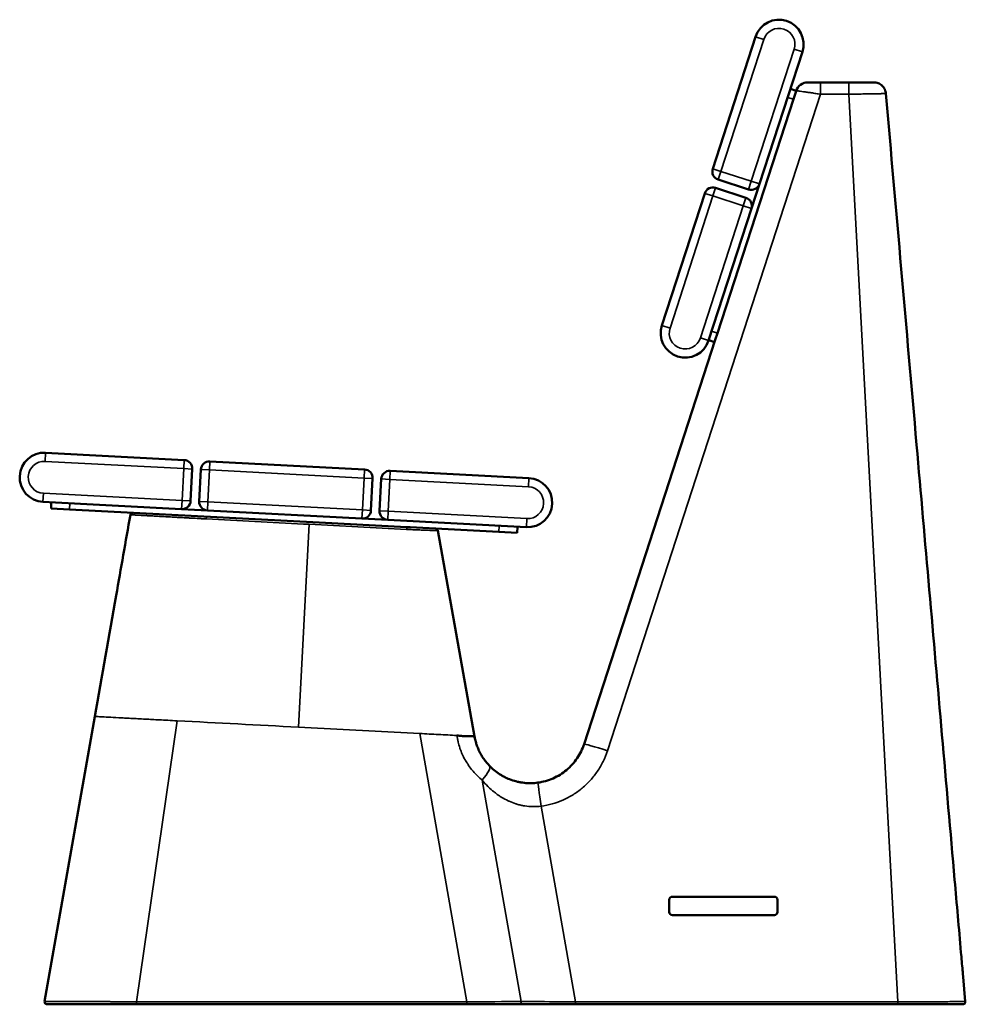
# Model space of a CAD drawing. Header units: millimetres. Extents: x 1176 to 5772, y 1530 to 3651.
# Tile 6 of 6: x 5002 to 5772, y 1530 to 2331. Entities that reach past the tile are written whole.
import ezdxf

# ---------------------------------------------------------------- set-up
doc = ezdxf.new("R2010")
doc.units = ezdxf.units.MM
doc.layers.add('Visibile (ISO)', color=7, linetype='Continuous', lineweight=50)
doc.layers.add('Visibile sottile (ISO)', color=7, linetype='Continuous', lineweight=35)

msp = doc.modelspace()

# ---------------------------------------------------------------- linework, layer by layer
at = {"layer": 'Visibile (ISO)'}
for p, q in [((5566.33, 2209.76), (5601.25, 2317.23)), ((5639.29, 2304.86), (5604.37, 2197.4)), ((5629.53, 2274.84), (5634.29, 2273.29)), ((5643.76, 2280.07), (5654.16, 2280.07)), ((5654.16, 2280.07), (5677.03, 2280.07)), ((5677.03, 2280.07), (5697.33, 2280.07)), ((5632.03, 2266.32), (5634.13, 2272.79)), ((5634.13, 2272.79), (5634.25, 2273.16)), ((5634.25, 2273.16), (5634.29, 2273.29)), ((5570.22, 2076.11), (5632.03, 2266.32)), ((5595.55, 2192.9), (5570.82, 2200.94)), ((5597.88, 2177.42), (5604.37, 2197.4)), ((5524.92, 2082.31), (5559.84, 2189.78)), ((5568.66, 2194.28), (5593.39, 2186.24)), ((5597.88, 2177.42), (5562.96, 2069.95)), ((5568.4, 2070.5), (5570.22, 2076.11)), ((5461.59, 1741.78), (5568.4, 2070.5)), ((5567.85, 2068.81), (5563.1, 2070.36)), ((5023.26, 1978.76), (5136.11, 1972.85)), ((5157.08, 1971.75), (5282.91, 1965.16)), ((5142.73, 1965.49), (5141.37, 1939.53)), ((5148.36, 1939.16), (5149.72, 1965.13)), ((5303.88, 1964.06), (5416.72, 1958.14)), ((5289.53, 1957.8), (5288.17, 1931.84)), ((5295.16, 1931.47), (5296.52, 1957.43)), ((5134.02, 1932.9), (5021.17, 1938.82)), ((5027.71, 1933.47), (5027.98, 1938.46)), ((5027.71, 1933.47), (5042.69, 1932.68)), ((5042.69, 1932.68), (5245.97, 1922.03)), ((5134.02, 1932.9), (5154.99, 1931.81)), ((5280.81, 1925.21), (5154.99, 1931.81)), ((5280.81, 1925.21), (5301.78, 1924.11)), ((5414.63, 1918.2), (5301.78, 1924.11)), ((5245.97, 1922.03), (5317.29, 1918.29)), ((5317.29, 1918.29), (5319.96, 1918.15)), ((5319.96, 1918.15), (5392.21, 1914.37)), ((5342.57, 1915.42), (5372.43, 1748.01)), ((5392.21, 1914.37), (5407.19, 1913.58)), ((5407.45, 1918.57), (5407.19, 1913.58)), ((5022.52, 1532.41), (5063.39, 1764.21)), ((5372.43, 1748.01), (5372.43, 1748.01)), ((5531, 1615.12), (5531, 1605.13)), ((5616.5, 1617.62), (5533.5, 1617.62)), ((5619, 1605.13), (5619, 1615.12)), ((5531, 1605.13), (5531, 1605.09)), ((5533.5, 1602.63), (5616.5, 1602.63)), ((5533.5, 1602.59), (5616.5, 1602.59)), ((5619, 1605.13), (5619, 1605.09)), ((5770.15, 1552.4), (5771.92, 1532.24)), ((5097.41, 1530.07), (5024.49, 1530.07)), ((5366.29, 1530.07), (5097.41, 1530.07)), ((5409.61, 1530.07), (5366.29, 1530.07)), ((5454.7, 1530.07), (5409.61, 1530.07)), ((5717.01, 1530.07), (5454.7, 1530.07)), ((5769.92, 1530.07), (5717.01, 1530.07))]:
    msp.add_line(p, q, dxfattribs=at)
for centre, radius, start, end in [((5620.27, 2311.04), 20, 342, 162), ((5643.76, 2270.07), 10, 90, 162), ((5572.99, 2207.59), 7, 162, 252), ((5597.71, 2199.56), 7, 252, 342), ((5566.5, 2187.62), 7, 72, 162), ((5591.23, 2179.59), 7, 342, 72), ((5543.94, 2076.13), 20, 162, 342), ((5022.22, 1958.79), 20, 87, 267), ((5135.74, 1965.86), 7, 357, 87), ((5156.71, 1964.76), 7, 87, 177), ((5282.54, 1958.17), 7, 357, 87), ((5303.51, 1957.07), 7, 87, 177), ((5415.68, 1938.17), 20, 267, 87), ((5134.38, 1939.89), 7, 267, 357), ((5155.35, 1938.8), 7, 177, 267), ((5281.18, 1932.2), 7, 267, 357), ((5302.15, 1931.1), 7, 177, 267), ((5094.3, 1927.98), 2, 87, 170), ((5024.49, 1532.07), 2, 170, 270)]:
    msp.add_arc(centre, radius, start, end, dxfattribs=at)
for centre, major_axis, start_param, end_param in [((5533.5, 1615.12), (-2.5, 0), 4.712389, 6.283185), ((5616.5, 1615.12), (2.5, 0), 0, 1.570796), ((5533.5, 1605.13), (-2.5, 0), 0, 1.570796), ((5533.5, 1605.09), (-2.5, 0), 0, 1.570796), ((5616.5, 1605.13), (2.5, 0), 4.712389, 6.283185), ((5616.5, 1605.09), (2.5, 0), 4.712389, 6.283185)]:
    msp.add_ellipse(centre, major_axis=major_axis, ratio=0.999445, start_param=start_param, end_param=end_param, dxfattribs=at)
for points, knots in [([(5697.33, 2280.07), (5697.95, 2280.07), (5698.58, 2280.01), (5699.18, 2279.89), (5699.79, 2279.78), (5700.38, 2279.61), (5700.96, 2279.38), (5701.53, 2279.16), (5702.09, 2278.88), (5702.62, 2278.55), (5703.14, 2278.23), (5703.63, 2277.85), (5704.09, 2277.44), (5704.31, 2277.23), (5704.53, 2277.01), (5704.74, 2276.78), (5704.95, 2276.55), (5705.15, 2276.31), (5705.33, 2276.06), (5705.7, 2275.57), (5706.02, 2275.04), (5706.3, 2274.49), (5706.43, 2274.21), (5706.56, 2273.92), (5706.67, 2273.63), (5706.78, 2273.35), (5706.88, 2273.05), (5706.96, 2272.76), (5707.12, 2272.17), (5707.24, 2271.56), (5707.29, 2270.94)], [-0.00022755, -0.00022755, -0.00022755, -0.00022755, 0.00164034, 0.00164034, 0.00164034, 0.00350823, 0.00350823, 0.00350823, 0.00537613, 0.00537613, 0.00537613, 0.00724402, 0.00724402, 0.00724402, 0.00817796, 0.00817796, 0.00817796, 0.00911191, 0.00911191, 0.00911191, 0.0109798, 0.0109798, 0.0109798, 0.01191375, 0.01191375, 0.01191375, 0.0128477, 0.0128477, 0.0128477, 0.01471559, 0.01471559, 0.01471559, 0.01471559]), ([(5707.29, 2270.94), (5715.62, 2175.68), (5723.96, 2080.43), (5732.29, 1985.17), (5739.17, 1906.54), (5746.05, 1827.9), (5752.93, 1749.26), (5756.37, 1709.94), (5759.81, 1670.62), (5763.25, 1631.3), (5764.97, 1611.64), (5766.69, 1591.98), (5768.41, 1572.33), (5768.84, 1567.41), (5769.27, 1562.5), (5769.7, 1557.58), (5769.81, 1556.35), (5769.92, 1555.12), (5770.02, 1553.89), (5770.05, 1553.59), (5770.08, 1553.28), (5770.1, 1552.97), (5770.12, 1552.82), (5770.13, 1552.67), (5770.14, 1552.51), (5770.15, 1552.49), (5770.15, 1552.47), (5770.15, 1552.44), (5770.15, 1552.42), (5770.15, 1552.4), (5770.15, 1552.4)], [0.0091633, 0.0091633, 0.0091633, 0.0091633, 0.2960185, 0.2960185, 0.2960185, 0.5328334, 0.5328334, 0.5328334, 0.6512408, 0.6512408, 0.6512408, 0.7104445, 0.7104445, 0.7104445, 0.7252454, 0.7252454, 0.7252454, 0.7289456, 0.7289456, 0.7289456, 0.7298707, 0.7298707, 0.7298707, 0.7303332, 0.7303332, 0.7303332, 0.7303877, 0.7303877, 0.7303877, 0.7304422, 0.7304422, 0.7304422, 0.7304422]), ([(5063.39, 1764.21), (5069.18, 1797.04), (5074.97, 1829.86), (5084.62, 1884.57), (5088.47, 1906.45), (5092.33, 1928.32)], [0, 0, 0, 0, 10, 10, 16.664527, 16.664527, 16.664527, 16.664527]), ([(5340.71, 1917.06), (5340.71, 1917.06), (5340.71, 1917.06), (5340.71, 1917.06), (5340.71, 1917.06), (5340.72, 1917.06), (5340.73, 1917.06), (5340.75, 1917.06), (5340.76, 1917.06), (5340.8, 1917.06), (5340.83, 1917.06), (5340.9, 1917.05), (5340.95, 1917.04), (5341.11, 1917.01), (5341.21, 1916.98), (5341.5, 1916.87), (5341.69, 1916.76), (5342.02, 1916.5), (5342.17, 1916.34), (5342.43, 1915.94), (5342.53, 1915.68), (5342.57, 1915.42)], [0, 0, 0, 0, 0.0001465, 0.0001465, 0.0003906, 0.0003906, 0.0023438, 0.0023438, 0.0062502, 0.0062502, 0.0140642, 0.0140642, 0.0297008, 0.0297008, 0.0610444, 0.0610444, 0.1243144, 0.1243144, 0.1875793, 0.1875793, 0.2672429, 0.2672429, 0.2672429, 0.2672429]), ([(5358.17, 1748.76), (5358.76, 1748.65), (5359.33, 1748.57), (5361.29, 1748.35), (5362.51, 1748.31), (5364.8, 1748.2), (5365.95, 1748.2), (5367.49, 1748.16), (5367.98, 1748.15), (5368.75, 1748.14), (5369.05, 1748.14), (5369.83, 1748.14), (5370.27, 1748.1), (5370.8, 1748.07), (5370.94, 1748.07), (5371.18, 1748.06), (5371.28, 1748.06), (5371.42, 1748.06), (5371.46, 1748.06), (5371.58, 1748.06), (5371.65, 1748.05), (5371.83, 1748.05), (5371.93, 1748.05), (5372.1, 1748.04), (5372.23, 1748.02), (5372.35, 1748.03), (5372.38, 1748.04), (5372.42, 1748.03), (5372.43, 1748.01), (5372.43, 1748.01)], [0, 0, 0, 0, 0.184787, 0.184787, 0.633712, 0.633712, 1.255227, 1.255227, 1.567002, 1.567002, 1.783281, 1.783281, 2.173193, 2.173193, 2.319979, 2.319979, 2.447936, 2.447936, 2.504213, 2.504213, 2.610632, 2.610632, 2.796985, 2.796985, 2.964318, 2.964318, 3.02152, 3.02152, 3.069891, 3.069891, 3.069891, 3.069891]), ([(5372.43, 1748.01), (5372.53, 1747.45), (5372.64, 1746.89), (5372.76, 1746.34), (5373.01, 1745.14), (5373.32, 1743.96), (5373.67, 1742.79), (5373.81, 1742.31), (5373.97, 1741.82), (5374.13, 1741.34), (5374.49, 1740.25), (5374.9, 1739.18), (5375.34, 1738.13), (5375.57, 1737.6), (5375.8, 1737.07), (5376.04, 1736.55), (5376.13, 1736.36), (5376.22, 1736.17), (5376.32, 1735.97), (5376.47, 1735.65), (5376.64, 1735.32), (5376.8, 1735), (5376.92, 1734.77), (5377.03, 1734.55), (5377.15, 1734.33), (5377.44, 1733.79), (5377.74, 1733.26), (5378.04, 1732.74), (5378.66, 1731.68), (5379.31, 1730.67), (5380, 1729.68), (5380.11, 1729.52), (5380.22, 1729.37), (5380.33, 1729.21), (5381.63, 1727.4), (5383.04, 1725.7), (5384.56, 1724.12)], [0, 0, 0, 0, 0.00169359, 0.00169359, 0.00169359, 0.0053422, 0.0053422, 0.0053422, 0.00686818, 0.00686818, 0.00686818, 0.01030227, 0.01030227, 0.01030227, 0.01201932, 0.01201932, 0.01201932, 0.01265406, 0.01265406, 0.01265406, 0.01373637, 0.01373637, 0.01373637, 0.01448645, 0.01448645, 0.01448645, 0.01632381, 0.01632381, 0.01632381, 0.02001402, 0.02001402, 0.02001402, 0.02060455, 0.02060455, 0.02060455, 0.02747273, 0.02747273, 0.02747273, 0.02747273]), ([(5423.96, 1710.37), (5426.1, 1710.66), (5428.21, 1711.1), (5430.28, 1711.68), (5432.36, 1712.27), (5434.39, 1713), (5436.36, 1713.86), (5438.33, 1714.73), (5440.24, 1715.74), (5442.07, 1716.87), (5443.9, 1718.01), (5445.65, 1719.27), (5447.3, 1720.65), (5448.96, 1722.03), (5450.51, 1723.53), (5451.96, 1725.13), (5453.4, 1726.72), (5454.73, 1728.42), (5455.94, 1730.21), (5457.14, 1731.99), (5458.23, 1733.86), (5459.17, 1735.79), (5460.12, 1737.73), (5460.93, 1739.73), (5461.59, 1741.78)], [0.134501, 0.134501, 0.134501, 0.134501, 0.274768, 0.274768, 0.274768, 0.415035, 0.415035, 0.415035, 0.555302, 0.555302, 0.555302, 0.695569, 0.695569, 0.695569, 0.835836, 0.835836, 0.835836, 0.976103, 0.976103, 0.976103, 1.11637, 1.11637, 1.11637, 1.256637, 1.256637, 1.256637, 1.256637]), ([(5384.56, 1724.12), (5385.79, 1722.83), (5387.08, 1721.64), (5388.44, 1720.52), (5388.45, 1720.51), (5388.46, 1720.49), (5388.48, 1720.48), (5389.82, 1719.38), (5391.21, 1718.35), (5392.67, 1717.4), (5392.71, 1717.38), (5392.74, 1717.36), (5392.77, 1717.34), (5393.48, 1716.88), (5394.2, 1716.45), (5394.93, 1716.03), (5394.97, 1716), (5395.02, 1715.98), (5395.06, 1715.95), (5395.79, 1715.54), (5396.53, 1715.14), (5397.28, 1714.77), (5397.34, 1714.74), (5397.39, 1714.72), (5397.44, 1714.69), (5398.99, 1713.93), (5400.57, 1713.26), (5402.19, 1712.67), (5402.26, 1712.65), (5402.33, 1712.63), (5402.39, 1712.6), (5404.01, 1712.03), (5405.67, 1711.54), (5407.38, 1711.15), (5407.45, 1711.13), (5407.52, 1711.11), (5407.59, 1711.1), (5407.96, 1711.01), (5408.34, 1710.93), (5408.72, 1710.85), (5408.79, 1710.84), (5408.86, 1710.83), (5408.93, 1710.81), (5409.31, 1710.74), (5409.7, 1710.67), (5410.08, 1710.6), (5410.15, 1710.59), (5410.22, 1710.58), (5410.28, 1710.57), (5411.13, 1710.43), (5411.97, 1710.31), (5412.82, 1710.22), (5412.88, 1710.22), (5412.94, 1710.21), (5413, 1710.2), (5414.77, 1710.02), (5416.56, 1709.94), (5418.36, 1709.96), (5418.39, 1709.96), (5418.43, 1709.96), (5418.46, 1709.96), (5420.28, 1709.99), (5422.12, 1710.12), (5423.96, 1710.37)], [0, 0, 0, 0, 0.0056132, 0.0056132, 0.0056132, 0.00567208, 0.00567208, 0.00567208, 0.01122639, 0.01122639, 0.01122639, 0.01135335, 0.01135335, 0.01135335, 0.01403299, 0.01403299, 0.01403299, 0.01419268, 0.01419268, 0.01419268, 0.01683959, 0.01683959, 0.01683959, 0.0170284, 0.0170284, 0.0170284, 0.02245279, 0.02245279, 0.02245279, 0.02267733, 0.02267733, 0.02267733, 0.02806599, 0.02806599, 0.02806599, 0.02828749, 0.02828749, 0.02828749, 0.02946929, 0.02946929, 0.02946929, 0.02968278, 0.02968278, 0.02968278, 0.03087258, 0.03087258, 0.03087258, 0.03107518, 0.03107518, 0.03107518, 0.03367918, 0.03367918, 0.03367918, 0.03385481, 0.03385481, 0.03385481, 0.03929238, 0.03929238, 0.03929238, 0.03939426, 0.03939426, 0.03939426, 0.04490558, 0.04490558, 0.04490558, 0.04490558]), ([(5771.92, 1532.24), (5771.94, 1532.03), (5771.92, 1531.8), (5771.82, 1531.38), (5771.73, 1531.18), (5771.5, 1530.81), (5771.35, 1530.65), (5771.01, 1530.37), (5770.82, 1530.26), (5770.51, 1530.15), (5770.4, 1530.12), (5770.16, 1530.08), (5770.04, 1530.07), (5769.92, 1530.07)], [0, 0, 0, 0, 0.0647508, 0.0647508, 0.1297709, 0.1297709, 0.1947813, 0.1947813, 0.2597921, 0.2597921, 0.29452, 0.29452, 0.3303652, 0.3303652, 0.3303652, 0.3303652])]:
    msp.add_open_spline(points, degree=3, knots=knots, dxfattribs=at)
for points in [[(5340.71, 1917.06), (5340.71, 1917.06), (5340.71, 1917.06), (5340.71, 1917.06)], [(5342.57, 1915.42), (5342.57, 1915.42), (5342.57, 1915.42), (5342.57, 1915.42)], [(5342.57, 1915.42), (5342.57, 1915.42), (5342.57, 1915.42), (5342.57, 1915.42)]]:
    msp.add_open_spline(points, degree=3, dxfattribs=at)
at = {"layer": 'Visibile sottile (ISO)'}
for p, q in [((5607.91, 2315.06), (5572.99, 2207.59)), ((5607.91, 2315.06), (5601.25, 2317.23)), ((5597.71, 2199.56), (5632.63, 2307.03)), ((5639.29, 2304.86), (5632.63, 2307.03)), ((5654.16, 2280.07), (5654.16, 2270.4)), ((5677.03, 2280.07), (5677.03, 2270.4)), ((5654.16, 2270.4), (5480.61, 1736.27)), ((5632.03, 2266.32), (5627.27, 2267.87)), ((5677.03, 2270.4), (5654.16, 2270.4)), ((5677.03, 2270.4), (5717.01, 1532.13)), ((5572.99, 2207.59), (5566.33, 2209.76)), ((5572.99, 2207.59), (5570.82, 2200.94)), ((5572.99, 2207.59), (5597.71, 2199.56)), ((5595.55, 2192.9), (5597.71, 2199.56)), ((5604.37, 2197.4), (5597.71, 2199.56)), ((5566.5, 2187.62), (5531.58, 2080.15)), ((5559.84, 2189.78), (5566.5, 2187.62)), ((5568.66, 2194.28), (5566.5, 2187.62)), ((5591.23, 2179.59), (5566.5, 2187.62)), ((5556.31, 2072.12), (5591.23, 2179.59)), ((5591.23, 2179.59), (5593.39, 2186.24)), ((5591.23, 2179.59), (5597.88, 2177.42)), ((5524.92, 2082.31), (5531.58, 2080.15)), ((5565.47, 2077.66), (5570.22, 2076.11)), ((5556.31, 2072.12), (5562.96, 2069.95)), ((5023.26, 1978.76), (5022.9, 1971.77)), ((5135.74, 1965.86), (5022.9, 1971.77)), ((5136.11, 1972.85), (5135.74, 1965.86)), ((5157.08, 1971.75), (5156.71, 1964.76)), ((5134.38, 1939.89), (5135.74, 1965.86)), ((5142.73, 1965.49), (5135.74, 1965.86)), ((5149.72, 1965.13), (5156.71, 1964.76)), ((5156.71, 1964.76), (5155.35, 1938.8)), ((5282.54, 1958.17), (5156.71, 1964.76)), ((5282.91, 1965.16), (5282.54, 1958.17)), ((5303.51, 1957.07), (5303.88, 1964.06)), ((5281.18, 1932.2), (5282.54, 1958.17)), ((5282.54, 1958.17), (5289.53, 1957.8)), ((5303.51, 1957.07), (5296.52, 1957.43)), ((5303.51, 1957.07), (5302.15, 1931.1)), ((5416.36, 1951.15), (5303.51, 1957.07)), ((5416.36, 1951.15), (5416.72, 1958.14)), ((5021.54, 1945.81), (5021.17, 1938.82)), ((5021.54, 1945.81), (5134.38, 1939.89)), ((5134.38, 1939.89), (5134.02, 1932.9)), ((5134.38, 1939.89), (5141.37, 1939.53)), ((5148.36, 1939.16), (5155.35, 1938.8)), ((5155.35, 1938.8), (5154.99, 1931.81)), ((5155.35, 1938.8), (5281.18, 1932.2)), ((5042.95, 1937.68), (5042.69, 1932.68)), ((5281.18, 1932.2), (5280.81, 1925.21)), ((5281.18, 1932.2), (5288.17, 1931.84)), ((5295.16, 1931.47), (5302.15, 1931.1)), ((5301.78, 1924.11), (5302.15, 1931.1)), ((5302.15, 1931.1), (5415, 1925.19)), ((5414.63, 1918.2), (5415, 1925.19)), ((5237.75, 1920.53), (5229.09, 1755.53)), ((5317.19, 1916.36), (5237.75, 1920.53)), ((5392.21, 1914.37), (5392.48, 1919.36)), ((5130.37, 1760.7), (5097.41, 1532.13)), ((5327.81, 1750.35), (5229.09, 1755.53)), ((5366.29, 1532.13), (5327.81, 1750.35)), ((5410.47, 1532.28), (5378.71, 1712.38)), ((5454.7, 1532.13), (5426.65, 1691.22)), ((5533.5, 1602.63), (5533.5, 1602.59)), ((5616.5, 1602.63), (5616.5, 1602.59)), ((5097.41, 1532.13), (5366.29, 1532.13)), ((5097.41, 1532.13), (5097.41, 1530.07)), ((5366.29, 1532.13), (5366.29, 1532.07)), ((5366.29, 1532.07), (5366.29, 1530.07)), ((5454.7, 1532.13), (5717.01, 1532.13)), ((5454.7, 1532.13), (5454.7, 1530.07)), ((5717.01, 1532.13), (5717.01, 1532.07)), ((5717.01, 1532.07), (5717.01, 1530.07))]:
    msp.add_line(p, q, dxfattribs=at)
for centre, start, end in [((5620.27, 2311.04), 342, 162), ((5543.94, 2076.13), 162, 342), ((5022.22, 1958.79), 87, 267), ((5415.68, 1938.17), 267, 87)]:
    msp.add_arc(centre, 13, start, end, dxfattribs=at)
for centre, major_axis, ratio, start_param, end_param in [((5154.12, 1924.84), (0.1, 2), 0.00174, 0, 1.537506), ((5317.19, 1916.3), (0.1, 2), 0.001745, 0, 1.537521), ((5340.6, 1915.07), (0.1, 2), 0.999994, 4.937098, 6.283185), ((5480.61, 1735.6), (-19.02, 6.18), 0.031686, 4.722684, 6.283185), ((5370.13, 1710.27), (14.43, 13.85), 0.239274, 5.105252, 6.283185), ((5426.65, 1690.55), (-2.68, 19.82), 0.00447, 4.745409, 6.283185), ((5365.72, 1532.07), (-101.48, -0.35), 0.000637, 4.255691, 4.706714), ((5409.61, 1532.07), (0, -2), 0.431685, 0, 1.676585)]:
    msp.add_ellipse(centre, major_axis=major_axis, ratio=ratio, start_param=start_param, end_param=end_param, dxfattribs=at)
for points, knots in [([(5654.16, 2270.4), (5652.86, 2270.6), (5651.56, 2270.8), (5650.28, 2270.99), (5649.01, 2271.18), (5647.76, 2271.37), (5646.56, 2271.55), (5645.35, 2271.73), (5644.2, 2271.89), (5643.12, 2272.05), (5642.04, 2272.2), (5641.03, 2272.35), (5640.11, 2272.47), (5639.19, 2272.6), (5638.36, 2272.71), (5637.63, 2272.81), (5636.91, 2272.9), (5636.29, 2272.98), (5635.79, 2273.04), (5635.29, 2273.1), (5634.9, 2273.14), (5634.64, 2273.16), (5634.39, 2273.18), (5634.25, 2273.18), (5634.25, 2273.16)], [1.678303, 1.678303, 1.678303, 1.678303, 1.873366, 1.873366, 1.873366, 2.068429, 2.068429, 2.068429, 2.263491, 2.263491, 2.263491, 2.458554, 2.458554, 2.458554, 2.653617, 2.653617, 2.653617, 2.848679, 2.848679, 2.848679, 3.043742, 3.043742, 3.043742, 3.238805, 3.238805, 3.238805, 3.238805]), ([(5707.29, 2270.94), (5707.28, 2270.94), (5707.23, 2270.94), (5707.02, 2270.93), (5706.87, 2270.93), (5706.58, 2270.92), (5706.46, 2270.92), (5706.22, 2270.92), (5706.08, 2270.92), (5705.64, 2270.91), (5705.31, 2270.9), (5704.55, 2270.89), (5704.12, 2270.88), (5703.42, 2270.87), (5703.17, 2270.86), (5702.66, 2270.86), (5702.39, 2270.85), (5701, 2270.83), (5699.75, 2270.8), (5697.65, 2270.77), (5696.92, 2270.75), (5695.77, 2270.73), (5695.37, 2270.73), (5694.58, 2270.71), (5694.17, 2270.71), (5692.13, 2270.67), (5690.39, 2270.64), (5687.66, 2270.59), (5686.71, 2270.57), (5684.82, 2270.54), (5683.86, 2270.52), (5681.94, 2270.49), (5680.97, 2270.47), (5679.5, 2270.44), (5679.01, 2270.43), (5678.27, 2270.42), (5678.02, 2270.42), (5677.52, 2270.41), (5677.27, 2270.4), (5677.03, 2270.4)], [0, 0, 0, 0, 0.00297072, 0.00297072, 0.00594144, 0.00594144, 0.0074268, 0.0074268, 0.00891216, 0.00891216, 0.01188288, 0.01188288, 0.0148536, 0.0148536, 0.01633896, 0.01633896, 0.01782432, 0.01782432, 0.02376576, 0.02376576, 0.02673648, 0.02673648, 0.02822184, 0.02822184, 0.0297072, 0.0297072, 0.03564864, 0.03564864, 0.03861936, 0.03861936, 0.04159008, 0.04159008, 0.0445608, 0.0445608, 0.04604616, 0.04604616, 0.04678884, 0.04678884, 0.04753152, 0.04753152, 0.04753152, 0.04753152]), ([(5154.12, 1924.91), (5154.06, 1924.91), (5154, 1924.91), (5153.94, 1924.92), (5153.49, 1924.94), (5153.04, 1924.97), (5152.59, 1924.99), (5152.09, 1925.02), (5151.58, 1925.05), (5151.07, 1925.08), (5150.06, 1925.13), (5149.05, 1925.19), (5148.05, 1925.24), (5146.05, 1925.35), (5144.06, 1925.46), (5142.08, 1925.57), (5142.07, 1925.57), (5142.06, 1925.57), (5142.05, 1925.58), (5141.06, 1925.63), (5140.07, 1925.69), (5139.08, 1925.74), (5138.09, 1925.79), (5137.11, 1925.85), (5136.14, 1925.9), (5134.25, 1926.01), (5132.4, 1926.11), (5130.58, 1926.21), (5130.54, 1926.21), (5130.5, 1926.21), (5130.45, 1926.22), (5128.59, 1926.32), (5126.78, 1926.42), (5125, 1926.52), (5123.27, 1926.61), (5121.57, 1926.71), (5119.92, 1926.8), (5119.88, 1926.8), (5119.84, 1926.8), (5119.8, 1926.81), (5118.95, 1926.85), (5118.12, 1926.9), (5117.31, 1926.94), (5116.5, 1926.99), (5115.7, 1927.03), (5114.92, 1927.08), (5113.39, 1927.16), (5111.92, 1927.24), (5110.52, 1927.32), (5110.5, 1927.32), (5110.48, 1927.32), (5110.45, 1927.32), (5109.03, 1927.4), (5107.68, 1927.48), (5106.39, 1927.55), (5105.75, 1927.58), (5105.12, 1927.62), (5104.52, 1927.65), (5103.92, 1927.68), (5103.35, 1927.72), (5102.79, 1927.75), (5102.78, 1927.75), (5102.77, 1927.75), (5102.76, 1927.75), (5100.51, 1927.87), (5098.62, 1927.98), (5097.07, 1928.06), (5097.06, 1928.06), (5097.06, 1928.06), (5097.05, 1928.06), (5096.67, 1928.08), (5096.31, 1928.1), (5095.98, 1928.12), (5095.63, 1928.14), (5095.31, 1928.16), (5095.02, 1928.18), (5094.72, 1928.19), (5094.45, 1928.21), (5094.2, 1928.22), (5093.95, 1928.23), (5093.72, 1928.25), (5093.53, 1928.26), (5093.52, 1928.26), (5093.52, 1928.26), (5093.52, 1928.26), (5093.12, 1928.28), (5092.83, 1928.3), (5092.63, 1928.31), (5092.43, 1928.32), (5092.33, 1928.32), (5092.33, 1928.32)], [0, 0, 0, 0, 0.00017347, 0.00017347, 0.00017347, 0.00151761, 0.00151761, 0.00151761, 0.00303522, 0.00303522, 0.00303522, 0.00607045, 0.00607045, 0.00607045, 0.01210813, 0.01210813, 0.01210813, 0.01214089, 0.01214089, 0.01214089, 0.01517611, 0.01517611, 0.01517611, 0.01821134, 0.01821134, 0.01821134, 0.02413705, 0.02413705, 0.02413705, 0.02428178, 0.02428178, 0.02428178, 0.03035223, 0.03035223, 0.03035223, 0.03628042, 0.03628042, 0.03628042, 0.03642267, 0.03642267, 0.03642267, 0.0394579, 0.0394579, 0.0394579, 0.04249312, 0.04249312, 0.04249312, 0.04846296, 0.04846296, 0.04846296, 0.04856356, 0.04856356, 0.04856356, 0.05463401, 0.05463401, 0.05463401, 0.05766923, 0.05766923, 0.05766923, 0.06064723, 0.06064723, 0.06064723, 0.06070446, 0.06070446, 0.06070446, 0.07284535, 0.07284535, 0.07284535, 0.07289902, 0.07289902, 0.07289902, 0.07588057, 0.07588057, 0.07588057, 0.07891579, 0.07891579, 0.07891579, 0.08195102, 0.08195102, 0.08195102, 0.08498624, 0.08498624, 0.08498624, 0.0850241, 0.0850241, 0.0850241, 0.09105668, 0.09105668, 0.09105668, 0.09712713, 0.09712713, 0.09712713, 0.09712713]), ([(5237.75, 1920.53), (5236.27, 1920.6), (5234.78, 1920.68), (5206.91, 1922.14), (5180.51, 1923.52), (5154.12, 1924.91)], [0.07954555, 0.07954555, 0.07954555, 0.07954555, 0.084, 0.084, 0.1632902, 0.1632902, 0.1632902, 0.1632902]), ([(5342.57, 1915.41), (5342.57, 1915.41), (5342.56, 1915.41), (5342.52, 1915.41), (5342.49, 1915.42), (5342.36, 1915.42), (5342.24, 1915.43), (5341.91, 1915.44), (5341.71, 1915.45), (5341.22, 1915.46), (5340.94, 1915.47), (5340.31, 1915.49), (5339.95, 1915.5), (5339.17, 1915.53), (5338.73, 1915.54), (5337.34, 1915.58), (5336.29, 1915.62), (5334.53, 1915.68), (5333.91, 1915.7), (5332.62, 1915.74), (5331.95, 1915.77), (5329.89, 1915.84), (5328.43, 1915.9), (5326.13, 1915.99), (5325.35, 1916.02), (5323.76, 1916.08), (5322.95, 1916.12), (5321.33, 1916.18), (5320.51, 1916.22), (5319.26, 1916.27), (5318.85, 1916.29), (5318.02, 1916.32), (5317.6, 1916.34), (5317.19, 1916.36)], [0, 0, 0, 0, 0.00124279, 0.00124279, 0.00248559, 0.00248559, 0.00497117, 0.00497117, 0.00745676, 0.00745676, 0.00994235, 0.00994235, 0.01242793, 0.01242793, 0.01491352, 0.01491352, 0.0198847, 0.0198847, 0.02237028, 0.02237028, 0.02485587, 0.02485587, 0.02982704, 0.02982704, 0.03231263, 0.03231263, 0.03479822, 0.03479822, 0.0372838, 0.0372838, 0.0385266, 0.0385266, 0.03976939, 0.03976939, 0.03976939, 0.03976939]), ([(5130.37, 1760.7), (5127.76, 1760.84), (5125.27, 1760.97), (5120.51, 1761.22), (5118.25, 1761.33), (5113.97, 1761.56), (5111.95, 1761.66), (5109.1, 1761.81), (5108.18, 1761.86), (5106.84, 1761.93), (5106.18, 1761.97), (5105.43, 1762.01), (5105.06, 1762.03), (5104.85, 1762.04), (5104.76, 1762.04), (5104.7, 1762.04), (5104.7, 1762.05), (5100.33, 1762.27), (5096.33, 1762.48), (5090.9, 1762.77), (5089.19, 1762.86), (5086.75, 1762.99), (5085.96, 1763.03), (5084.81, 1763.09), (5084.25, 1763.12), (5083.61, 1763.15), (5083.29, 1763.17), (5083.12, 1763.18), (5083.04, 1763.18), (5082.99, 1763.18), (5082.98, 1763.18), (5079.72, 1763.35), (5076.87, 1763.5), (5071.97, 1763.76), (5069.93, 1763.87), (5066.67, 1764.04), (5065.44, 1764.1), (5063.81, 1764.19), (5063.4, 1764.21), (5063.39, 1764.21), (5063.39, 1764.21), (5063.39, 1764.21)], [0, 0, 0, 0, 0.03125, 0.03125, 0.0625, 0.0625, 0.09375, 0.09375, 0.109375, 0.109375, 0.1171875, 0.1210938, 0.1230469, 0.1240234, 0.1248779, 0.1248779, 0.125, 0.125, 0.1875, 0.1875, 0.21875, 0.21875, 0.234375, 0.234375, 0.2421875, 0.2460938, 0.2480469, 0.2490234, 0.2497559, 0.2497559, 0.25, 0.25, 0.3125, 0.3125, 0.375, 0.375, 0.4375, 0.4375, 0.5, 0.5, 0.5002021, 0.5002021, 0.5002021, 0.5002021]), ([(5327.81, 1750.35), (5330.36, 1750.22), (5332.9, 1750.09), (5335.45, 1749.95), (5337.99, 1749.82), (5340.53, 1749.69), (5343.07, 1749.55), (5345.6, 1749.42), (5348.13, 1749.29), (5350.64, 1749.16), (5353.15, 1749.02), (5355.64, 1748.89), (5358.11, 1748.76), (5358.13, 1748.76), (5358.15, 1748.76), (5358.17, 1748.76)], [0, 0, 0, 0, 0.25, 0.25, 0.25, 0.5, 0.5, 0.5, 0.75, 0.75, 0.75, 1, 1, 1, 1.002212, 1.002212, 1.002212, 1.002212]), ([(5378.71, 1712.38), (5376.04, 1714.63), (5373.55, 1717.09), (5371.27, 1719.76), (5371.15, 1719.89), (5371.04, 1720.02), (5370.93, 1720.16), (5369.77, 1721.53), (5368.67, 1722.97), (5367.63, 1724.46), (5367.12, 1725.2), (5366.62, 1725.95), (5366.14, 1726.71), (5365.78, 1727.28), (5365.43, 1727.86), (5365.09, 1728.45), (5364.97, 1728.64), (5364.86, 1728.84), (5364.75, 1729.04), (5363.08, 1731.99), (5361.7, 1735.05), (5360.62, 1738.22), (5360.56, 1738.39), (5360.5, 1738.56), (5360.45, 1738.73), (5359.94, 1740.26), (5359.5, 1741.82), (5359.13, 1743.4), (5359.1, 1743.53), (5359.07, 1743.67), (5359.04, 1743.8), (5358.85, 1744.66), (5358.68, 1745.52), (5358.53, 1746.39), (5358.39, 1747.17), (5358.27, 1747.97), (5358.17, 1748.76)], [0, 0, 0, 0, 0.01070808, 0.01070808, 0.01070808, 0.0112442, 0.0112442, 0.0112442, 0.01671722, 0.01671722, 0.01671722, 0.01941543, 0.01941543, 0.01941543, 0.02141616, 0.02141616, 0.02141616, 0.02208728, 0.02208728, 0.02208728, 0.03212424, 0.03212424, 0.03212424, 0.03266118, 0.03266118, 0.03266118, 0.03747828, 0.03747828, 0.03747828, 0.03788592, 0.03788592, 0.03788592, 0.04048512, 0.04048512, 0.04048512, 0.04283232, 0.04283232, 0.04283232, 0.04283232]), ([(5480.61, 1736.27), (5479.66, 1733.33), (5478.5, 1730.46), (5475.79, 1724.91), (5474.23, 1722.23), (5470.77, 1717.11), (5468.86, 1714.67), (5464.72, 1710.09), (5462.49, 1707.95), (5457.75, 1703.99), (5455.24, 1702.17), (5449.99, 1698.92), (5447.25, 1697.47), (5441.6, 1694.98), (5438.68, 1693.94), (5432.74, 1692.26), (5429.71, 1691.63), (5426.65, 1691.22)], [5.026548, 5.026548, 5.026548, 5.026548, 5.166815, 5.166815, 5.307082, 5.307082, 5.447349, 5.447349, 5.587617, 5.587617, 5.727884, 5.727884, 5.868151, 5.868151, 6.008418, 6.008418, 6.148685, 6.148685, 6.148685, 6.148685]), ([(5426.65, 1691.22), (5424.43, 1690.93), (5422.23, 1690.82), (5420.04, 1690.85), (5419.93, 1690.86), (5419.82, 1690.86), (5419.71, 1690.86), (5417.61, 1690.91), (5415.53, 1691.1), (5413.47, 1691.42), (5413.27, 1691.45), (5413.07, 1691.49), (5412.86, 1691.52), (5411.97, 1691.67), (5411.08, 1691.85), (5410.19, 1692.05), (5409.95, 1692.11), (5409.71, 1692.16), (5409.48, 1692.22), (5409.17, 1692.29), (5408.86, 1692.37), (5408.55, 1692.45), (5408.01, 1692.6), (5407.47, 1692.75), (5406.93, 1692.91), (5406.67, 1692.99), (5406.41, 1693.07), (5406.15, 1693.15), (5404.26, 1693.75), (5402.42, 1694.46), (5400.62, 1695.26), (5400.35, 1695.38), (5400.08, 1695.51), (5399.81, 1695.64), (5398.02, 1696.47), (5396.28, 1697.41), (5394.59, 1698.43), (5394.34, 1698.58), (5394.09, 1698.74), (5393.85, 1698.89), (5393.11, 1699.35), (5392.38, 1699.83), (5391.67, 1700.33), (5391.45, 1700.48), (5391.23, 1700.63), (5391.01, 1700.79), (5390.28, 1701.31), (5389.57, 1701.84), (5388.86, 1702.39), (5388.68, 1702.54), (5388.49, 1702.69), (5388.31, 1702.83), (5386.66, 1704.16), (5385.08, 1705.56), (5383.57, 1707.04), (5383.47, 1707.14), (5383.37, 1707.24), (5383.27, 1707.34), (5381.68, 1708.93), (5380.16, 1710.61), (5378.71, 1712.38)], [0, 0, 0, 0, 0.00656374, 0.00656374, 0.00656374, 0.00690097, 0.00690097, 0.00690097, 0.01319062, 0.01319062, 0.01319062, 0.01380195, 0.01380195, 0.01380195, 0.0165277, 0.0165277, 0.0165277, 0.01725243, 0.01725243, 0.01725243, 0.01820254, 0.01820254, 0.01820254, 0.01988458, 0.01988458, 0.01988458, 0.02070292, 0.02070292, 0.02070292, 0.0266921, 0.0266921, 0.0266921, 0.02760389, 0.02760389, 0.02760389, 0.03362338, 0.03362338, 0.03362338, 0.03450486, 0.03450486, 0.03450486, 0.03713618, 0.03713618, 0.03713618, 0.03795535, 0.03795535, 0.03795535, 0.04068226, 0.04068226, 0.04068226, 0.04140584, 0.04140584, 0.04140584, 0.04787585, 0.04787585, 0.04787585, 0.04830681, 0.04830681, 0.04830681, 0.05520778, 0.05520778, 0.05520778, 0.05520778]), ([(5022.52, 1532.41), (5022.52, 1532.41), (5023, 1532.41), (5024.21, 1532.41), (5024.48, 1532.41), (5025.08, 1532.4), (5025.41, 1532.4), (5026.48, 1532.4), (5027.3, 1532.4), (5029.16, 1532.39), (5030.21, 1532.39), (5031.94, 1532.38), (5032.54, 1532.38), (5033.8, 1532.37), (5034.47, 1532.37), (5037.88, 1532.36), (5040.97, 1532.35), (5046.14, 1532.33), (5047.96, 1532.32), (5050.81, 1532.31), (5051.78, 1532.31), (5053.76, 1532.3), (5054.76, 1532.29), (5059.83, 1532.28), (5064.13, 1532.26), (5069.78, 1532.24), (5070.93, 1532.23), (5073.25, 1532.22), (5074.42, 1532.22), (5076.78, 1532.21), (5077.97, 1532.21), (5080.37, 1532.2), (5081.57, 1532.19), (5085.18, 1532.18), (5087.6, 1532.17), (5091.26, 1532.16), (5092.48, 1532.15), (5094.33, 1532.14), (5095.25, 1532.14), (5096.17, 1532.14), (5096.79, 1532.14), (5097.1, 1532.13), (5097.41, 1532.13)], [0, 0, 0, 0, 0.0147302, 0.0147302, 0.0184128, 0.0184128, 0.0220953, 0.0220953, 0.0294604, 0.0294604, 0.0368255, 0.0368255, 0.0405081, 0.0405081, 0.0441906, 0.0441906, 0.0589208, 0.0589208, 0.0662859, 0.0662859, 0.0699685, 0.0699685, 0.073651, 0.073651, 0.0883812, 0.0883812, 0.0920638, 0.0920638, 0.0957463, 0.0957463, 0.0994289, 0.0994289, 0.1031114, 0.1031114, 0.1104765, 0.1104765, 0.1141591, 0.1141591, 0.1160004, 0.116921, 0.116921, 0.1178416, 0.1178416, 0.1178416, 0.1178416]), ([(5410.47, 1532.28), (5420.14, 1532.25), (5430.76, 1532.21), (5441.54, 1532.18), (5445.92, 1532.16), (5450.32, 1532.15), (5454.7, 1532.13)], [0.9300216, 0.9300216, 0.9300216, 0.9300216, 1.2508521, 1.2508521, 1.2508521, 1.3810446, 1.3810446, 1.3810446, 1.3810446]), ([(5717.01, 1532.13), (5717.65, 1532.13), (5718.31, 1532.14), (5718.96, 1532.14), (5720.12, 1532.14), (5721.26, 1532.14), (5722.4, 1532.14), (5724.19, 1532.15), (5725.95, 1532.15), (5727.71, 1532.15), (5729.46, 1532.16), (5731.2, 1532.16), (5732.93, 1532.16), (5733.79, 1532.17), (5734.65, 1532.17), (5735.5, 1532.17), (5736.36, 1532.17), (5737.2, 1532.17), (5738.03, 1532.17), (5741.35, 1532.18), (5744.51, 1532.19), (5747.49, 1532.19), (5748.24, 1532.19), (5748.98, 1532.2), (5749.7, 1532.2), (5750.42, 1532.2), (5751.14, 1532.2), (5751.84, 1532.2), (5753.24, 1532.2), (5754.57, 1532.21), (5755.84, 1532.21), (5758.37, 1532.21), (5760.64, 1532.22), (5762.65, 1532.22), (5763.15, 1532.22), (5763.64, 1532.22), (5764.1, 1532.23), (5764.57, 1532.23), (5765.01, 1532.23), (5765.43, 1532.23), (5766.28, 1532.23), (5767.05, 1532.23), (5767.73, 1532.23), (5768.42, 1532.23), (5769.02, 1532.23), (5769.54, 1532.24), (5769.8, 1532.24), (5770.04, 1532.24), (5770.26, 1532.24), (5770.48, 1532.24), (5770.68, 1532.24), (5770.86, 1532.24), (5771.57, 1532.24), (5771.91, 1532.24), (5771.92, 1532.24), (5771.92, 1532.24), (5771.92, 1532.24), (5771.92, 1532.24)], [-0.00000006, -0.00000006, -0.00000006, -0.00000006, 0.00193498, 0.00193498, 0.00193498, 0.00536392, 0.00536392, 0.00536392, 0.01072791, 0.01072791, 0.01072791, 0.01609189, 0.01609189, 0.01609189, 0.01877388, 0.01877388, 0.01877388, 0.02145587, 0.02145587, 0.02145587, 0.03218384, 0.03218384, 0.03218384, 0.03486798, 0.03486798, 0.03486798, 0.03754782, 0.03754782, 0.03754782, 0.0429118, 0.0429118, 0.0429118, 0.05363977, 0.05363977, 0.05363977, 0.05632176, 0.05632176, 0.05632176, 0.05900375, 0.05900375, 0.05900375, 0.06436773, 0.06436773, 0.06436773, 0.06973172, 0.06973172, 0.06973172, 0.07241371, 0.07241371, 0.07241371, 0.0750957, 0.0750957, 0.0750957, 0.08582367, 0.08582367, 0.08582367, 0.08586182, 0.08586182, 0.08586182, 0.08586182])]:
    msp.add_open_spline(points, degree=3, knots=knots, dxfattribs=at)
for points in [[(5342.57, 1915.42), (5342.57, 1915.42), (5342.57, 1915.42), (5342.57, 1915.41)], [(5229.09, 1755.53), (5196.18, 1757.25), (5163.28, 1758.98), (5130.37, 1760.7)]]:
    msp.add_open_spline(points, degree=3, dxfattribs=at)

doc.saveas('drawing.dxf')
